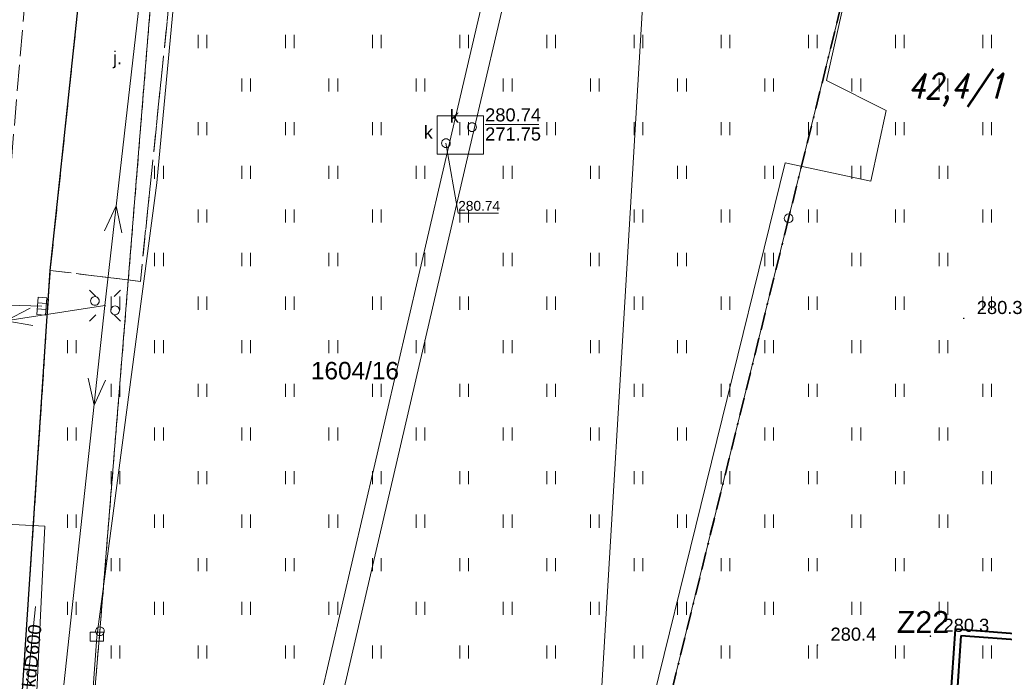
# Model space of a CAD drawing. Extents: x 0 to 6568752, y 0 to 5584302.
# Tile 11 of 74: x 6568264 to 6568320, y 5584008 to 5584046. Entities that reach past the tile are written whole.
import ezdxf
from ezdxf.enums import TextEntityAlignment as Align

# ---------------------------------------------------------------- set-up
doc = ezdxf.new("R2010")
doc.units = 0
doc.header["$PDSIZE"] = 0.75
for name, pattern in [('GAK', [3.5, 2, -0.7, 0.1, -0.7]), ('KROPK2-2-2', [3.49, 1, -0.47, 0.05, -0.47, 1, -0.5]), ('PRZER1-1', [1, 0.5, -0.5]), ('PRZER2-1', [1.5, 1, -0.5]), ('PRZER3-1', [2, 1.5, -0.5])]:
    doc.linetypes.add(name, pattern=pattern)
doc.layers.get('0').update_dxf_attribs({"linetype": 'CONTINUOUS'})
doc.layers.get('Defpoints').update_dxf_attribs({"linetype": 'CONTINUOUS'})
for name, color, linetype, lineweight in [('alarm', 51, 'CONTINUOUS', 50), ('EGDE', 7, 'CONTINUOUS', 18), ('EGDE_O', 7, 'CONTINUOUS', 18), ('EGPG', 7, 'CONTINUOUS', 18), ('GESGPS', 7, 'CONTINUOUS', 35), ('GUPPRZ_O', 7, 'CONTINUOUS', 18), ('OTKJ', 7, 'CONTINUOUS', 18), ('OTKJ_O', 7, 'CONTINUOUS', 18), ('OTKK', 7, 'CONTINUOUS', 25), ('OTRN', 7, 'CONTINUOUS', 13), ('OTRN_O', 7, 'CONTINUOUS', 13), ('OTZT', 7, 'CONTINUOUS', 18), ('ramka sekcji', 7, 'CONTINUOUS', 18), ('siec', 7, 'GAK', 70), ('SUEO', 7, 'CONTINUOUS', 18), ('SUPK', 7, 'CONTINUOUS', 18), ('SUPW', 7, 'CONTINUOUS', 18), ('SUPW_O', 7, 'CONTINUOUS', 18)]:
    doc.layers.add(name, color=color, linetype=linetype, lineweight=lineweight)
for name, color, linetype, lineweight, true_color in [('EGUG', 7, 'CONTINUOUS', 18, 0x008000), ('GELULI', 7, 'CONTINUOUS', 18, 0xfeffff), ('SUCP', 7, 'CONTINUOUS', 18, 0xd200d2), ('SUEP', 1, 'CONTINUOUS', 18, 0xff0000), ('SUKK', 7, 'CONTINUOUS', 18, 0x803300), ('SUKP', 7, 'CONTINUOUS', 18, 0x803300), ('SUKP_O', 7, 'CONTINUOUS', 18, 0x803300), ('SUTP', 7, 'CONTINUOUS', 18, 0xff9100)]:
    doc.layers.add(name, color=color, linetype=linetype, lineweight=lineweight, true_color=true_color)
doc.styles.add('Arial', font='arial.ttf')
doc.styles.add('GEO-INFO', font='arial.ttf')
doc.styles.add('UZBROJENIE', font='SIMPLEX.shx', dxfattribs={"width": 0.8, "oblique": 15.00003, "height": 0.9})
doc.dimstyles.get("Standard").update_dxf_attribs({"dimtxt": 0.18, "dimasz": 0.18, "dimexe": 0.18, "dimexo": 0.0625, "dimgap": 0.09, "dimtad": 0, "dimtih": 1, "dimtoh": 1, "dimdec": 4, "dimzin": 0, "dimdsep": 46, "dimtxsty": 'Standard', "dimcen": 0.09, "dimadec": 0, "dimazin": 0, "dimtfac": 1, "dimtdec": 4, "dimtofl": 0, "dimtmove": 0, "dimatfit": 3, "dimfxl": 0, "dimtolj": 1, "dimtzin": 0, "dimarcsym": 0})

# ---------------------------------------------------------------- blocks, each defined once
blk = doc.blocks.new('D_GSPWPN1')
blk.add_hatch(color=0).paths.add_polyline_path([(-0.045, 0), (-0.043467, -0.011647), (-0.038971, -0.0225), (-0.03182, -0.03182), (-0.0225, -0.038971), (-0.011647, -0.043467), (0, -0.045), (0.011647, -0.043467), (0.0225, -0.038971), (0.03182, -0.03182), (0.038971, -0.0225), (0.043467, -0.011647), (0.045, 0), (0.043467, 0.011647), (0.038971, 0.0225), (0.03182, 0.03182), (0.0225, 0.038971), (0.011647, 0.043467), (0, 0.045), (-0.011647, 0.043467), (-0.0225, 0.038971), (-0.03182, 0.03182), (-0.038971, 0.0225), (-0.043467, 0.011647)])
blk = doc.blocks.new('D_GUPIKP1_3')
at = {"color": 0}
blk.add_lwpolyline([(0.375, -0.25), (-0.375, -0.25), (-0.375, 0.25), (0.375, 0.25)], close=True, dxfattribs=at)
blk = doc.blocks.new('D_GUPIWZ1_1')
at = {"color": 0}
blk.add_lwpolyline([(0, 0.25), (0.064705, 0.241481), (0.125, 0.216506), (0.176777, 0.176777), (0.216506, 0.125), (0.241481, 0.064705), (0.25, 0), (0.241481, -0.064705), (0.216506, -0.125), (0.176777, -0.176777), (0.125, -0.216506), (0.064705, -0.241481), (0, -0.25), (-0.064705, -0.241481), (-0.125, -0.216506), (-0.176777, -0.176777), (-0.216506, -0.125), (-0.241481, -0.064705), (-0.25, 0), (-0.241481, 0.064705), (-0.216506, 0.125), (-0.176777, 0.176777), (-0.125, 0.216506), (-0.064705, 0.241481)], close=True, dxfattribs=at)
blk = doc.blocks.new('D_GUPKKS1')
at = {"color": 0}
blk.add_lwpolyline([(0.5, -0.25), (-0.5, -0.25), (-0.5, 0.25), (0.5, 0.25)], close=True, dxfattribs=at)
for points in [[(-0.175, -0.25), (-0.175, 0.25)], [(0.175, -0.25), (0.175, 0.25)]]:
    blk.add_lwpolyline(points, dxfattribs=at)
blk = doc.blocks.new('D_GEPPGD1_1')
at = {"color": 0}
blk.add_lwpolyline([(0, 0.25), (0.077254, 0.237764), (0.146946, 0.202254), (0.202254, 0.146946), (0.237764, 0.077254), (0.25, 0), (0.237764, -0.077254), (0.202254, -0.146946), (0.146946, -0.202254), (0.077254, -0.237764), (0, -0.25), (-0.077254, -0.237764), (-0.146946, -0.202254), (-0.202254, -0.146946), (-0.237764, -0.077254), (-0.25, 0), (-0.237764, 0.077254), (-0.202254, 0.146946), (-0.146946, 0.202254), (-0.077254, 0.237764)], close=True, dxfattribs=at)
blk = doc.blocks.new('D_SUEP1')
at = {"color": 0}
blk.add_lwpolyline([(-0.75, -0.5), (0.75, 0), (-0.75, 0.5)], dxfattribs=at)
blk = doc.blocks.new('D_GUPELA2')
blk.add_hatch(color=0).paths.add_polyline_path([(-0.001087, 0.044987), (0.011881, 0.043403), (0.021281, 0.03965), (0.030065, 0.033482), (0.038133, 0.023893), (0.043117, 0.012881), (0.044986, 0.001113), (0.044323, -0.007777), (0.040557, -0.019497), (0.033417, -0.030138), (0.024849, -0.037517), (0.013788, -0.042836), (0.002013, -0.044955), (-0.00982, -0.043916), (-0.020466, -0.040077), (-0.029541, -0.033946), (-0.036867, -0.025804), (-0.04187, -0.01649), (-0.04461, -0.005909), (-0.044532, 0.006476), (-0.041285, 0.017903), (-0.034764, 0.028574), (-0.024479, 0.03776), (-0.013449, 0.042943)])
at = {"color": 0}
for points in [[(-0.883883, 0.883883), (-0.53033, 0.53033)], [(0.883883, 0.883883), (0.53033, 0.53033)], [(-0.883883, -0.883883), (-0.53033, -0.53033)], [(0.883883, -0.883883), (0.53033, -0.53033)]]:
    blk.add_lwpolyline(points, dxfattribs=at)
blk = doc.blocks.new('D_GUPELA1')
at = {"color": 0}
blk.add_lwpolyline([(0, 0.25), (0.064705, 0.241481), (0.125, 0.216506), (0.176777, 0.176777), (0.216506, 0.125), (0.241481, 0.064705), (0.25, 0), (0.241481, -0.064705), (0.216506, -0.125), (0.176777, -0.176777), (0.125, -0.216506), (0.064705, -0.241481), (0, -0.25), (-0.064705, -0.241481), (-0.125, -0.216506), (-0.176777, -0.176777), (-0.216506, -0.125), (-0.241481, -0.064705), (-0.25, 0), (-0.241481, 0.064705), (-0.216506, 0.125), (-0.176777, 0.176777), (-0.125, 0.216506), (-0.064705, 0.241481)], close=True, dxfattribs=at)
blk = doc.blocks.new('D_GSSUTR1')
at = {"color": 0}
for points in [[(-0.25666, 0.36165), (-0.25666, -0.38835)], [(0.24334, -0.38835), (0.24334, 0.36165)]]:
    blk.add_lwpolyline(points, dxfattribs=at)
blk = doc.blocks.new('*D45')
at = {"layer": 'Defpoints', "color": 0}
for p in [(6568647.5, 5584150), (6568650, 5584150), (0, 0)]:
    blk.add_point(p, dxfattribs=at)
at = {"layer": 'ramka sekcji', "color": 0, "lineweight": -2}
blk.add_line((6568649.938, 5584150), (6568647.5, 5584150), dxfattribs=at)
at = {"layer": 'ramka sekcji', "color": 0, "insert": (6568644.106, 5584150), "char_height": 0.75, "attachment_point": 5, "style": 'GEO-INFO'}
blk.add_mtext('\\A1;5584150.0000', dxfattribs=at)
blk = doc.blocks.new('*D46')
at = {"layer": 'Defpoints', "color": 0}
for p in [(6568650, 5584152.5), (6568650, 5584150), (0, 0)]:
    blk.add_point(p, dxfattribs=at)
at = {"layer": 'ramka sekcji', "color": 0, "lineweight": -2}
blk.add_line((6568650, 5584150.062), (6568650, 5584152.5), dxfattribs=at)
at = {"layer": 'ramka sekcji', "color": 0, "insert": (6568650, 5584155.896), "char_height": 0.75, "attachment_point": 5, "rotation": 90, "style": 'GEO-INFO'}
blk.add_mtext('\\A1;6568650.0000', dxfattribs=at)

msp = doc.modelspace()

# ---------------------------------------------------------------- linework, layer by layer
at = {"layer": 'EGDE', "linetype": 'Continuous', "elevation": 10.22}
for points in [[(6568313.01263, 5584273.831), (6568310.11, 5584225.76), (6568304.98, 5584210.19), (6568294.18308, 5584175.87843), (6568288.97096, 5584157.39984), (6568285.97392, 5584140.08989), (6568280.79901, 5584114.07121), (6568278.61678, 5584101.82214), (6568277.46122, 5584095.26675), (6568274.3496, 5584077.53529), (6568271.58328, 5584050.08752), (6568268.42617, 5584011.06381), (6568263.9809, 5583958.70246)], [(6568594.31055, 5583939.47691), (6568591.06023, 5583939.65534), (6568585.12694, 5583937.54872), (6568482.90911, 5583944.55214), (6568370.44353, 5583952.88368), (6568294.32233, 5583957.98331), (6568295.92847, 5583986.21622), (6568307.93382, 5584034.73468), (6568319.9193, 5584083.24287), (6568320.72616, 5584086.59352), (6568329.45932, 5584084.84591), (6568374.48985, 5584081.95589), (6568374.92948, 5584088.19204), (6568391.77674, 5584086.94902), (6568441.65482, 5584081.9513), (6568491.15577, 5584079.0589), (6568538.06756, 5584076.86319), (6568558.47556, 5584075.58605), (6568583.6998, 5584038.16817), (6568609.00522, 5584036.3441), (6568644.22449, 5584009.45582)]]:
    msp.add_lwpolyline(points, dxfattribs=at)
for points in [[(6568295.92847, 5583986.21622), (6568294.32233, 5583957.98331), (6568294.26523, 5583956.9825), (6568277.26098, 5583957.9935), (6568263.9809, 5583958.70246), (6568268.42617, 5584011.06381), (6568271.58328, 5584050.08752), (6568274.3496, 5584077.53529), (6568277.46122, 5584095.26675), (6568302.13672, 5584090.3243), (6568300.13923, 5584056.76596)], [(6568302.13672, 5584090.3243), (6568320.72616, 5584086.59352), (6568319.9193, 5584083.24287), (6568307.93382, 5584034.73468), (6568295.92847, 5583986.21622), (6568300.13923, 5584056.76596)]]:
    msp.add_lwpolyline(points, close=True, dxfattribs=at)
at = {"layer": 'EGUG', "linetype": 'PRZER1-1', "lineweight": 18, "elevation": 10.08}
for points in [[(6568482.90911, 5583944.55214), (6568370.44353, 5583952.88368), (6568294.32233, 5583957.98331), (6568294.26523, 5583956.9825), (6568277.26098, 5583957.9935), (6568263.9809, 5583958.70246), (6568268.42617, 5584011.06381), (6568271.58328, 5584050.08752), (6568274.3496, 5584077.53529), (6568277.46122, 5584095.26675), (6568302.13672, 5584090.3243), (6568320.72616, 5584086.59352), (6568329.45932, 5584084.84591), (6568374.48985, 5584081.95589), (6568374.92948, 5584088.19204), (6568375.19, 5584092.43), (6568377.65, 5584132.3), (6568371.2, 5584132.71), (6568369.87809, 5584134.81056), (6568369.45834, 5584137.11533), (6568375.25714, 5584238.8479)], [(6568320.72616, 5584086.59352), (6568302.13672, 5584090.3243), (6568277.46122, 5584095.26675), (6568274.3496, 5584077.53529), (6568271.58328, 5584050.08752), (6568268.42617, 5584011.06381), (6568263.9809, 5583958.70246)]]:
    msp.add_lwpolyline(points, dxfattribs=at)
at = {"layer": 'GELULI', "linetype": 'PRZER3-1', "lineweight": 18, "elevation": 9.97}
msp.add_lwpolyline([(6568319.19104, 5584273.59118), (6568317.37316, 5584268.23555), (6568309.68055, 5584250.53856), (6568289.86245, 5584190.47418), (6568285.07942, 5584172.75901), (6568279.69204, 5584149.0357), (6568272.77184, 5584111.16796), (6568271.26664, 5584099.36855), (6568266.94368, 5584075.42787), (6568264.14881, 5584047.52502), (6568260.73474, 5584006.78646), (6568257.68002, 5583953.56117), (6568257.32084, 5583948.9349)], dxfattribs=at)
at = {"layer": 'GESGPS', "linetype": 'KROPK2-2-2', "lineweight": 35, "elevation": 10.1}
for points in [[(6568361.59535, 5584252.09289), (6568361.26341, 5584250.74162), (6568355.87516, 5584228.80739), (6568343.88997, 5584180.27922), (6568337.0279, 5584152.47866), (6568332.74, 5584135.02), (6568331.91463, 5584131.76118), (6568322.71334, 5584094.57975), (6568320.72616, 5584086.59352), (6568319.9193, 5584083.24287), (6568307.93382, 5584034.73468), (6568295.92847, 5583986.21622), (6568294.32233, 5583957.98331), (6568294.26523, 5583956.9825), (6568293.66008, 5583952.72437), (6568292.84874, 5583952.82392), (6568273.1723, 5583953.99051), (6568262.61008, 5583954.10444), (6568261.2106, 5583954.0564), (6568251.21944, 5583954.86774), (6568249.43294, 5583955.01221)], [(6568361.59535, 5584252.09289), (6568361.26341, 5584250.74162), (6568355.87516, 5584228.80739), (6568343.88997, 5584180.27922), (6568337.0279, 5584152.47866), (6568332.74, 5584135.02), (6568331.91463, 5584131.76118), (6568322.71334, 5584094.57975), (6568320.72616, 5584086.59352), (6568319.9193, 5584083.24287), (6568307.93382, 5584034.73468), (6568295.92847, 5583986.21622), (6568294.32233, 5583957.98331), (6568294.26523, 5583956.9825), (6568293.66008, 5583952.72437), (6568329.64942, 5583950.6479), (6568347.08402, 5583949.61245), (6568384.89553, 5583947.37946), (6568422.02493, 5583945.3077)]]:
    msp.add_lwpolyline(points, dxfattribs=at)
at = {"layer": 'GUPPRZ_O', "linetype": 'Continuous', "lineweight": 13, "elevation": 10.8, "flags": 128}
for points in [[(6568290.52608, 5584040.12034), (6568293.60608, 5584040.12034)], [(6568288.27782, 5584039.04542), (6568288.98045, 5584035.04183), (6568291.30045, 5584035.04183)]]:
    msp.add_lwpolyline(points, dxfattribs=at)
at = {"layer": 'OTKJ', "linetype": 'PRZER3-1', "lineweight": 18, "elevation": 10.18}
msp.add_lwpolyline([(6568291.67, 5584180.99), (6568283.29, 5584147.13), (6568277.98, 5584120.39), (6568278.34, 5584119.3), (6568279.2, 5584118.53), (6568281.62246, 5584118.2114), (6568280.34, 5584112.5), (6568277.69, 5584112.69), (6568276.96, 5584112.62), (6568276.42, 5584111.96), (6568275.11, 5584104.71, 0.31088175), (6568277.84, 5584101.97), (6568276.89, 5584095.36, 0.47390876), (6568273.31, 5584093.29), (6568269.75, 5584068.54), (6568268.21, 5584056.6), (6568265.58, 5584031.75), (6568261.14, 5583964.74)], format="xyb", dxfattribs=at)
msp.add_lwpolyline([(6568268.21, 5584056.6), (6568273.3, 5584055.95), (6568270.75, 5584031.12), (6568265.58, 5584031.75)], close=True, dxfattribs=at)
at = {"layer": 'OTKK', "linetype": 'Continuous', "lineweight": 25, "elevation": 10.18}
msp.add_lwpolyline([(6568366.17994, 5583966.25595), (6568362.14, 5583966.51), (6568313.68, 5583969.67), (6568310.89, 5583969.83), (6568296.58, 5583970.72), (6568295.74, 5583961.67, -0.29217785), (6568289.71, 5583954.65), (6568268.81, 5583956.34, -0.11600079), (6568265.57, 5583957.41, -0.07423973), (6568263.46, 5583959.35, -0.12887514), (6568261.14, 5583964.74), (6568265.58, 5584031.75), (6568268.21, 5584056.6), (6568269.75, 5584068.54), (6568273.31, 5584093.29, -0.47390876), (6568276.89, 5584095.36), (6568330.51, 5584084.83)], format="xyb", dxfattribs=at)
at = {"layer": 'OTZT', "color": 7, "linetype": 'PRZER2-1', "lineweight": 18, "elevation": 10.1}
msp.add_lwpolyline([(6568261.14, 5583964.74), (6568265.58, 5584031.75), (6568270.75, 5584031.12), (6568273.3, 5584055.95), (6568268.21, 5584056.6), (6568269.75, 5584068.54), (6568274.84, 5584067.87), (6568278.42, 5584092.5), (6568273.31, 5584093.29, -0.47390876), (6568276.89, 5584095.36), (6568330.51, 5584084.83)], format="xyb", dxfattribs=at)
at = {"layer": 'siec', "linetype": 'ByBlock', "lineweight": 40}
for p, q in [((6568317.48149, 5584011.17358), (6568316.97212, 5584003.51778)), ((6568321.13201, 5584010.89809), (6568317.48149, 5584011.17358)), ((6568317.80727, 5584010.79801), (6568317.28816, 5584002.99565)), ((6568321.4578, 5584010.52253), (6568317.80727, 5584010.79801))]:
    msp.add_line(p, q, dxfattribs=at)
at = {"layer": 'SUCP', "linetype": 'Continuous', "lineweight": 18, "elevation": 10.14}
msp.add_lwpolyline([(6568363.52786, 5584258.84118), (6568358.72812, 5584235.45896), (6568363.21186, 5584234.19605), (6568362.14107, 5584229.40269), (6568356.91373, 5584229.77556), (6568349.05454, 5584184.02745), (6568353.4808, 5584182.02165), (6568352.51065, 5584178.73978), (6568347.94518, 5584179.45938), (6568328.91705, 5584122.12967), (6568332.47163, 5584121.22431), (6568331.91754, 5584116.99279), (6568327.01957, 5584117.92663), (6568310.11167, 5584042.64789), (6568313.52267, 5584040.92342), (6568312.64533, 5584036.86571), (6568307.74363, 5584037.91157), (6568299.28996, 5584003.59361)], dxfattribs=at)
at = {"layer": 'SUEP', "linetype": 'Continuous', "lineweight": 18, "elevation": 10.14}
for points in [[(6568276.06979, 5584093.81871), (6568272.23, 5584060.56), (6568268.71018, 5584029.73457), (6568265.44424, 5583999.50741), (6568254.98592, 5583999.87866)], [(6568257.182, 5584027.96288), (6568268.71018, 5584029.73457)], [(6568256.17146, 5584017.44607), (6568256.4417, 5584017.54991), (6568265.27821, 5584017.09372), (6568264.0933, 5583992.64655), (6568262.58344, 5583966.25504), (6568268.82381, 5583960.05496), (6568267.64219, 5583948.53883)]]:
    msp.add_lwpolyline(points, dxfattribs=at)
at = {"layer": 'SUKP', "linetype": 'Continuous', "lineweight": 18, "elevation": 10.14}
for points in [[(6568329.71967, 5584200.00489), (6568322.68649, 5584159.52609), (6568312.37167, 5584122.28348), (6568312.05886, 5584121.21045), (6568295.69462, 5584069.91304), (6568288.61341, 5584039.63522), (6568278.51199, 5583996.22529), (6568277.47048, 5583995.37472)], [(6568330.90196, 5584199.79947), (6568323.85869, 5584159.26259), (6568313.52598, 5584121.95539), (6568313.20669, 5584120.86012), (6568296.85228, 5584069.59355), (6568289.78203, 5584039.36259), (6568279.58801, 5583995.55471), (6568278.22952, 5583994.44528)], [(6568265.1, 5584029.7), (6568261.30141, 5584029.80677)], [(6568263.59834, 5584001.56087), (6568264.7331, 5584012.47472)]]:
    msp.add_lwpolyline(points, dxfattribs=at)
at = {"layer": 'SUPK', "linetype": 'Continuous', "lineweight": 18, "elevation": 10.14}
msp.add_lwpolyline([(6568290.42859, 5584038.40884), (6568287.78144, 5584038.40884), (6568287.78144, 5584040.61123), (6568290.42859, 5584040.61123)], close=True, dxfattribs=at)
at = {"layer": 'SUTP', "linetype": 'Continuous', "lineweight": 18, "elevation": 10.14}
msp.add_lwpolyline([(6568274.77469, 5584086.60546), (6568274.49078, 5584066.58626), (6568271.68489, 5584036.7778), (6568268.25018, 5584010.75152), (6568266.47714, 5583986.15676), (6568254.10617, 5583986.84239)], dxfattribs=at)

# ---------------------------------------------------------------- block references
at = {"layer": 'EGPG', "linetype": 'Continuous', "lineweight": 18}
for p in [(6568307.93382, 5584034.73468, 10.24), (6568268.42617, 5584011.06381, 10.24)]:
    msp.add_blockref('D_GEPPGD1_1', p, dxfattribs=at)
at = {"layer": 'OTRN', "linetype": 'Continuous', "lineweight": 13}
for p in [(6568317.98, 5584029, 10.08), (6568316.07, 5584010.78, 10.08), (6568309.59, 5584010.27, 10.08)]:
    msp.add_blockref('D_GSPWPN1', p, dxfattribs=at)
at = {"layer": 'OTZT', "color": 7, "linetype": 'Continuous', "lineweight": 18}
for p in [(6568274.325, 5584044.88753, 10.1), (6568279.325, 5584044.88753, 10.1), (6568284.325, 5584044.88753, 10.1), (6568289.325, 5584044.88753, 10.1), (6568294.325, 5584044.88753, 10.1), (6568299.325, 5584044.88753, 10.1), (6568304.325, 5584044.88753, 10.1), (6568309.325, 5584044.88753, 10.1), (6568314.325, 5584044.88753, 10.1), (6568319.325, 5584044.88753, 10.1), (6568276.825, 5584042.38753, 10.1), (6568281.825, 5584042.38753, 10.1), (6568286.825, 5584042.38753, 10.1), (6568291.825, 5584042.38753, 10.1), (6568296.825, 5584042.38753, 10.1), (6568301.825, 5584042.38753, 10.1), (6568306.825, 5584042.38753, 10.1), (6568311.825, 5584042.38753, 10.1), (6568316.825, 5584042.38753, 10.1), (6568274.325, 5584039.88753, 10.1), (6568279.325, 5584039.88753, 10.1), (6568284.325, 5584039.88753, 10.1), (6568289.325, 5584039.88753, 10.1), (6568294.325, 5584039.88753, 10.1), (6568299.325, 5584039.88753, 10.1), (6568304.325, 5584039.88753, 10.1), (6568309.325, 5584039.88753, 10.1), (6568314.325, 5584039.88753, 10.1), (6568319.325, 5584039.88753, 10.1), (6568271.825, 5584037.38753, 10.1), (6568276.825, 5584037.38753, 10.1), (6568281.825, 5584037.38753, 10.1), (6568286.825, 5584037.38753, 10.1), (6568291.825, 5584037.38753, 10.1), (6568296.825, 5584037.38753, 10.1), (6568301.825, 5584037.38753, 10.1), (6568306.825, 5584037.38753, 10.1), (6568311.825, 5584037.38753, 10.1), (6568316.825, 5584037.38753, 10.1), (6568274.325, 5584034.88753, 10.1), (6568279.325, 5584034.88753, 10.1), (6568284.325, 5584034.88753, 10.1), (6568289.325, 5584034.88753, 10.1), (6568294.325, 5584034.88753, 10.1), (6568299.325, 5584034.88753, 10.1), (6568304.325, 5584034.88753, 10.1), (6568309.325, 5584034.88753, 10.1), (6568314.325, 5584034.88753, 10.1), (6568319.325, 5584034.88753, 10.1), (6568271.825, 5584032.38753, 10.1), (6568276.825, 5584032.38753, 10.1), (6568281.825, 5584032.38753, 10.1), (6568286.825, 5584032.38753, 10.1), (6568291.825, 5584032.38753, 10.1), (6568296.825, 5584032.38753, 10.1), (6568301.825, 5584032.38753, 10.1), (6568306.825, 5584032.38753, 10.1), (6568311.825, 5584032.38753, 10.1), (6568316.825, 5584032.38753, 10.1), (6568269.325, 5584029.88753, 10.1), (6568274.325, 5584029.88753, 10.1), (6568279.325, 5584029.88753, 10.1), (6568284.325, 5584029.88753, 10.1), (6568289.325, 5584029.88753, 10.1), (6568294.325, 5584029.88753, 10.1), (6568299.325, 5584029.88753, 10.1), (6568304.325, 5584029.88753, 10.1), (6568309.325, 5584029.88753, 10.1), (6568314.325, 5584029.88753, 10.1), (6568319.325, 5584029.88753, 10.1), (6568266.825, 5584027.38753, 10.1), (6568271.825, 5584027.38753, 10.1), (6568276.825, 5584027.38753, 10.1), (6568281.825, 5584027.38753, 10.1), (6568286.825, 5584027.38753, 10.1), (6568291.825, 5584027.38753, 10.1), (6568296.825, 5584027.38753, 10.1), (6568301.825, 5584027.38753, 10.1), (6568306.825, 5584027.38753, 10.1), (6568311.825, 5584027.38753, 10.1), (6568316.825, 5584027.38753, 10.1), (6568269.325, 5584024.88753, 10.1), (6568274.325, 5584024.88753, 10.1), (6568279.325, 5584024.88753, 10.1), (6568284.325, 5584024.88753, 10.1), (6568289.325, 5584024.88753, 10.1), (6568294.325, 5584024.88753, 10.1), (6568299.325, 5584024.88753, 10.1), (6568304.325, 5584024.88753, 10.1), (6568309.325, 5584024.88753, 10.1), (6568314.325, 5584024.88753, 10.1), (6568319.325, 5584024.88753, 10.1), (6568266.825, 5584022.38753, 10.1), (6568271.825, 5584022.38753, 10.1), (6568276.825, 5584022.38753, 10.1), (6568281.825, 5584022.38753, 10.1), (6568286.825, 5584022.38753, 10.1), (6568291.825, 5584022.38753, 10.1), (6568296.825, 5584022.38753, 10.1), (6568301.825, 5584022.38753, 10.1), (6568306.825, 5584022.38753, 10.1), (6568311.825, 5584022.38753, 10.1), (6568316.825, 5584022.38753, 10.1), (6568269.325, 5584019.88753, 10.1), (6568274.325, 5584019.88753, 10.1), (6568279.325, 5584019.88753, 10.1), (6568284.325, 5584019.88753, 10.1), (6568289.325, 5584019.88753, 10.1), (6568294.325, 5584019.88753, 10.1), (6568299.325, 5584019.88753, 10.1), (6568304.325, 5584019.88753, 10.1), (6568309.325, 5584019.88753, 10.1), (6568314.325, 5584019.88753, 10.1), (6568319.325, 5584019.88753, 10.1), (6568266.825, 5584017.38753, 10.1), (6568271.825, 5584017.38753, 10.1), (6568276.825, 5584017.38753, 10.1), (6568281.825, 5584017.38753, 10.1), (6568286.825, 5584017.38753, 10.1), (6568291.825, 5584017.38753, 10.1), (6568296.825, 5584017.38753, 10.1), (6568301.825, 5584017.38753, 10.1), (6568306.825, 5584017.38753, 10.1), (6568311.825, 5584017.38753, 10.1), (6568316.825, 5584017.38753, 10.1), (6568269.325, 5584014.88753, 10.1), (6568274.325, 5584014.88753, 10.1), (6568279.325, 5584014.88753, 10.1), (6568284.325, 5584014.88753, 10.1), (6568289.325, 5584014.88753, 10.1), (6568294.325, 5584014.88753, 10.1), (6568299.325, 5584014.88753, 10.1), (6568304.325, 5584014.88753, 10.1), (6568309.325, 5584014.88753, 10.1), (6568314.325, 5584014.88753, 10.1), (6568319.325, 5584014.88753, 10.1), (6568266.825, 5584012.38753, 10.1), (6568271.825, 5584012.38753, 10.1), (6568276.825, 5584012.38753, 10.1), (6568281.825, 5584012.38753, 10.1), (6568286.825, 5584012.38753, 10.1), (6568291.825, 5584012.38753, 10.1), (6568296.825, 5584012.38753, 10.1), (6568301.825, 5584012.38753, 10.1), (6568306.825, 5584012.38753, 10.1), (6568311.825, 5584012.38753, 10.1), (6568316.825, 5584012.38753, 10.1), (6568269.325, 5584009.88753, 10.1), (6568274.325, 5584009.88753, 10.1), (6568279.325, 5584009.88753, 10.1), (6568284.325, 5584009.88753, 10.1), (6568289.325, 5584009.88753, 10.1), (6568294.325, 5584009.88753, 10.1), (6568299.325, 5584009.88753, 10.1), (6568304.325, 5584009.88753, 10.1), (6568309.325, 5584009.88753, 10.1), (6568314.325, 5584009.88753, 10.1), (6568319.325, 5584009.88753, 10.1)]:
    msp.add_blockref('D_GSSUTR1', p, dxfattribs=at)
at = {"layer": 'SUEO', "linetype": 'Continuous', "lineweight": 18}
for name, p in [('D_GUPELA2', (6568268.72, 5584029.73, 10.15)), ('D_GUPELA1', (6568268.14, 5584030, 10.16)), ('D_GUPELA1', (6568269.3, 5584029.46, 10.16))]:
    msp.add_blockref(name, p, dxfattribs=at)
at = {"layer": 'SUEP', "linetype": 'Continuous', "lineweight": 18}
for p, rotation in [((6568269.27742, 5584034.70229, 10.14), 83.48586139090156), ((6568263.7682, 5584028.97507, 10.14), 188.7370698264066), ((6568268.17307, 5584024.7635, 10.14), 263.8333146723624)]:
    msp.add_blockref('D_SUEP1', p, dxfattribs=dict(at, rotation=rotation))
at = {"layer": 'SUKK', "linetype": 'Continuous', "lineweight": 18, "rotation": 265.0561972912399}
msp.add_blockref('D_GUPKKS1', (6568265.1, 5584029.7, 10.16), dxfattribs=at)
at = {"layer": 'SUPK', "linetype": 'Continuous', "lineweight": 18}
msp.add_blockref('D_GUPIKP1_3', (6568268.25018, 5584010.75152, 10.16), dxfattribs=at)
at = {"layer": 'SUPW', "linetype": 'Continuous', "lineweight": 18}
for p in [(6568289.77608, 5584039.9648, 10.18), (6568288.27782, 5584039.04542, 10.18)]:
    msp.add_blockref('D_GUPIWZ1_1', p, dxfattribs=at)

# ---------------------------------------------------------------- texts
at = {"layer": 'alarm', "color": 0, "lineweight": 30, "style": 'UZBROJENIE', "oblique": 15.00003, "width": 0.8}
msp.add_text('42,4/110', height=1.44, dxfattribs=at).set_placement((6568314.76134, 5584041.59988))
at = {"layer": 'alarm', "color": 0, "linetype": 'Continuous', "lineweight": 30, "style": 'GEO-INFO'}
msp.add_text('Z22', height=1.25, dxfattribs=at).set_placement((6568315.64374, 5584011.60274, 0.62), align=Align.MIDDLE)
at = {"layer": 'EGDE_O', "linetype": 'Continuous', "style": 'Arial'}
msp.add_text('1604/16', height=1, dxfattribs=at).set_placement((6568283.05881, 5584025.50373, 10.8), align=Align.CENTER)
at = {"layer": 'GUPPRZ_O', "linetype": 'Continuous', "lineweight": 0, "style": 'Arial'}
for s, height, p in [('280.74', 0.75, (6568290.52608, 5584040.29284, 10.8)), ('271.75', 0.75, (6568290.52608, 5584039.19784, 10.8)), ('280.74', 0.5625, (6568288.98045, 5584035.17121, 10.8))]:
    msp.add_text(s, height=height, dxfattribs=at).set_placement(p)
at = {"layer": 'OTKJ_O', "linetype": 'Continuous', "lineweight": 0, "style": 'Arial'}
msp.add_text('j.', height=0.75, dxfattribs=at).set_placement((6568269.44, 5584043.5678, 10.8), align=Align.CENTER)
at = {"layer": 'OTRN_O', "linetype": 'Continuous', "lineweight": 0, "style": 'Arial'}
for s, p in [('280.3', (6568318.73, 5584029.25, 10.8)), ('280.3', (6568316.82, 5584011.03, 10.8)), ('280.4', (6568310.34, 5584010.52, 10.8))]:
    msp.add_text(s, height=0.75, dxfattribs=at).set_placement(p)
at = {"layer": 'SUKP_O', "linetype": 'Continuous', "lineweight": 0, "style": 'Arial'}
msp.add_text('kdD600', height=0.75, rotation=84.064046, dxfattribs=at).set_placement((6568264.90104, 5584009.61906, 10.8), align=Align.CENTER)
at = {"layer": 'SUPW_O', "linetype": 'Continuous', "lineweight": 0, "style": 'Arial'}
for p in [(6568289.02608, 5584040.2148, 10.8), (6568287.52782, 5584039.29542, 10.8)]:
    msp.add_text('k', height=0.75, dxfattribs=at).set_placement(p, align=Align.RIGHT)

# ---------------------------------------------------------------- dimensions: what is measured, and where the dimension line sits
at = {"layer": 'ramka sekcji'}
for offset, dtype, picture, middle in [((0, 2.5), 1, '*D46', (6568650, 5584155.8956787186)), ((-2.5, 0), 0, '*D45', (6568644.1063676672, 5584150))]:
    dim = msp.add_ordinate_dim(feature_location=(6568650, 5584150), offset=offset, dtype=dtype, origin=(0, 0), dimstyle='Standard', override={"dimtxt": 0.75, "dimtxsty": 'GEO-INFO'}, dxfattribs=at)
    dim.commit()
    dim.dimension.update_dxf_attribs({"geometry": picture, "text_midpoint": middle})

doc.saveas('drawing.dxf')
